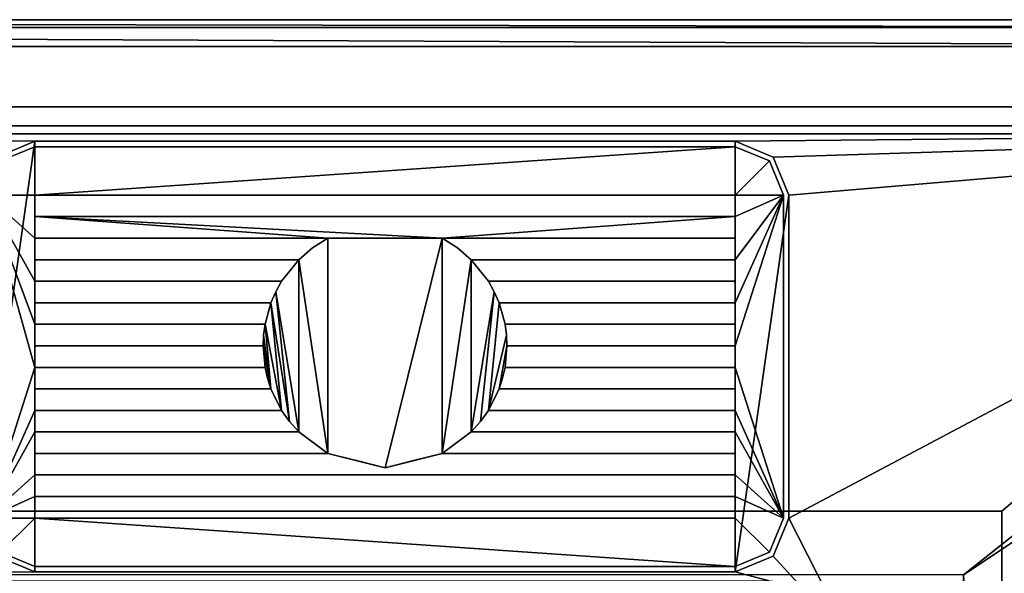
# Model space of a CAD drawing. Header units: millimetres. Extents: x -424 to 424, y -238 to 213.
# Tile 6 of 7: x 100 to 283, y 110 to 213. Entities that reach past the tile are written whole.
import ezdxf

# ---------------------------------------------------------------- set-up
doc = ezdxf.new("R2010")
doc.units = ezdxf.units.MM
doc.layers.add('P-SANR-FIXT', color=6, linetype='Continuous', lineweight=30)

msp = doc.modelspace()

# ---------------------------------------------------------------- meshes
at = {"layer": 'P-SANR-FIXT'}
mesh = msp.add_polyface(dxfattribs=at)
corners = [(-405.06, -237.5, 550), (-412.09, -234.59, 550), (-415, -227.56, 550), (-415, 202.5, 550), (-412.05, 209.57, 550), (-404.94, 212.5, 550), (404.94, 212.5, 550), (412.05, 209.57, 550), (415, 202.5, 550), (415, -227.56, 550), (412.09, -234.59, 550), (405.06, -237.5, 550), (275, -209.51, 550), (291.11, -209.51, 550), (291.11, -167.74, 550), (275, -167.74, 550), (275, 109.36, 550), (-275, 109.36, 550), (-275, -220.64, 550), (275, -220.64, 550)]
mesh.append_faces([[corners[k] for k in face] for face in [(16, 14, 15), (11, 9, 10)]], dxfattribs={"vtx0": -1})
mesh.append_faces([[corners[k] for k in face] for face in [(13, 11, 19, 12)]], dxfattribs={"vtx0": -1, "vtx1": -1})
mesh.append_faces([[corners[k] for k in face] for face in [(19, 11, 0)]], dxfattribs={"vtx0": -1, "vtx2": -1})
mesh.append_faces([[corners[k] for k in face] for face in [(16, 8, 9, 14), (11, 13, 14, 9)]], dxfattribs={"vtx0": -1, "vtx2": -1, "vtx3": -1})
mesh.append_faces([[corners[k] for k in face] for face in [(1, 2, 0)]], dxfattribs={"vtx1": -1})
mesh.append_faces([[corners[k] for k in face] for face in [(18, 19, 0, 2)]], dxfattribs={"vtx1": -1, "vtx2": -1, "vtx3": -1})
mesh.append_faces([[corners[k] for k in face] for face in [(16, 17, 5, 6), (2, 3, 17, 18)]], dxfattribs={"vtx1": -1, "vtx3": -1})
mesh.append_faces([[corners[k] for k in face] for face in [(3, 4, 5, 17), (6, 7, 8, 16)]], dxfattribs={"vtx2": -1, "vtx3": -1})
mesh = msp.add_polyface(dxfattribs=at)
corners = [(-398.61, 212.5, 610), (398.61, 212.5, 610), (404.94, 212.5, 550), (-404.94, 212.5, 550)]
mesh.append_faces([[corners[k] for k in face] for face in [(1, 2, 3, 0)]])
mesh = msp.add_polyface(dxfattribs=at)
corners = [(398.61, 207.5, 615), (398.61, 211.04, 613.54), (398.61, 212.5, 610), (-398.61, 212.5, 610), (-398.61, 211.04, 613.54), (-398.61, 207.5, 615)]
mesh.append_faces([[corners[k] for k in face] for face in [(4, 0, 1), (1, 3, 4)]], dxfattribs={"vtx0": -1, "vtx2": -1})
mesh.append_faces([[corners[k] for k in face] for face in [(5, 0, 4)]], dxfattribs={"vtx1": -1})
mesh.append_faces([[corners[k] for k in face] for face in [(1, 2, 3)]], dxfattribs={"vtx2": -1})
mesh = msp.add_polyface(dxfattribs=at)
corners = [(-390, 212.5), (390, 212.5), (390, -212.5), (-390, -212.5)]
mesh.append_faces([[corners[k] for k in face] for face in [(2, 3, 0, 1)]])
mesh = msp.add_polyface(dxfattribs=at)
corners = [(282.14, 121.16, 550), (282.14, -212.5, 550), (390, -212.5, 550), (390, 212.5, 550), (-390, 212.5, 550), (-390, -212.5, 550), (-286.36, -212.5, 550), (-286.36, 121.16, 550)]
mesh.append_faces([[corners[k] for k in face] for face in [(7, 4, 5, 6)]], dxfattribs={"vtx0": -1})
mesh.append_faces([[corners[k] for k in face] for face in [(0, 3, 4, 7)]], dxfattribs={"vtx0": -1, "vtx2": -1})
mesh.append_faces([[corners[k] for k in face] for face in [(2, 3, 0, 1)]], dxfattribs={"vtx1": -1})
mesh = msp.add_polyface(dxfattribs=at)
corners = [(390, 212.5, 550), (390, 212.5), (-390, 212.5), (-390, 212.5, 550)]
mesh.append_faces([[corners[k] for k in face] for face in [(1, 2, 3, 0)]])
mesh = msp.add_polyface(dxfattribs=at)
corners = [(398.66, -226.14, 615), (402.18, -224.68, 615), (403.64, -221.16, 615), (403.64, 202.5, 615), (402.16, 206.04, 615), (398.61, 207.5, 615), (-398.61, 207.5, 615), (-402.16, 206.04, 615), (-403.64, 202.5, 615), (-403.64, -221.16, 615), (-402.18, -224.68, 615), (-398.66, -226.14, 615), (-381.9, -214.51, 615), (-388.97, -211.58, 615), (-391.9, -204.51, 615), (-391.9, 186.32, 615), (-388.97, 193.39, 615), (-381.9, 196.32, 615), (377.05, 196.32, 615), (384.12, 193.39, 615), (387.05, 186.32, 615), (387.05, -204.51, 615), (384.12, -211.58, 615), (377.05, -214.51, 615)]
mesh.append_faces([[corners[k] for k in face] for face in [(18, 5, 6, 17), (3, 20, 21, 2)]], dxfattribs={"vtx0": -1, "vtx2": -1})
mesh.append_faces([[corners[k] for k in face] for face in [(19, 20, 3), (18, 19, 5), (22, 23, 0), (21, 22, 2), (16, 17, 6), (15, 16, 8), (13, 14, 9), (12, 13, 11)]], dxfattribs={"vtx1": -1, "vtx2": -1})
mesh.append_faces([[corners[k] for k in face] for face in [(11, 0, 23, 12), (14, 15, 8, 9)]], dxfattribs={"vtx1": -1, "vtx3": -1})
mesh.append_faces([[corners[k] for k in face] for face in [(3, 4, 5, 19), (0, 1, 2, 22), (6, 7, 8, 16), (9, 10, 11, 13)]], dxfattribs={"vtx2": -1, "vtx3": -1})
mesh = msp.add_polyface(dxfattribs=at)
corners = [(-381.9, 196.32, 615), (-381.9, 192.78, 613.54), (-381.9, 191.32, 610), (377.05, 191.32, 610), (377.05, 192.78, 613.54), (377.05, 196.32, 615)]
mesh.append_faces([[corners[k] for k in face] for face in [(3, 4, 1, 2)]], dxfattribs={"vtx1": -1})
mesh.append_faces([[corners[k] for k in face] for face in [(5, 0, 1, 4)]], dxfattribs={"vtx2": -1})
mesh = msp.add_polyface(dxfattribs=at)
corners = [(-386.9, 106.24, 610), (-249.52, 106.24, 610), (-244.3, 107.73, 610), (-238.89, 108.24, 610), (238.89, 108.24, 610), (244.3, 107.73, 610), (249.52, 106.24, 610), (382.05, 106.24, 610), (382.05, 186.32, 610), (380.58, 189.86, 610), (377.05, 191.32, 610), (-381.9, 191.32, 610), (-385.44, 189.86, 610), (-386.9, 186.32, 610), (242.59, 179.9, 610), (242.59, 119.9, 610), (239.66, 112.82, 610), (232.59, 109.9, 610), (102.59, 109.9, 610), (95.52, 112.82, 610), (92.59, 119.9, 610), (92.59, 179.9, 610), (95.52, 186.97, 610), (102.59, 189.9, 610), (232.59, 189.9, 610), (239.66, 186.97, 610)]
mesh.append_faces([[corners[k] for k in face] for face in [(10, 7, 8, 9)]], dxfattribs={"vtx0": -1})
mesh.append_faces([[corners[k] for k in face] for face in [(21, 3, 20), (23, 11, 22)]], dxfattribs={"vtx0": -1, "vtx1": -1})
mesh.append_faces([[corners[k] for k in face] for face in [(18, 3, 4, 17), (3, 19, 20), (10, 14, 15)]], dxfattribs={"vtx0": -1, "vtx2": -1})
mesh.append_faces([[corners[k] for k in face] for face in [(11, 2, 3, 22)]], dxfattribs={"vtx0": -1, "vtx2": -1, "vtx3": -1})
mesh.append_faces([[corners[k] for k in face] for face in [(13, 0, 11, 12)]], dxfattribs={"vtx1": -1})
mesh.append_faces([[corners[k] for k in face] for face in [(1, 2, 11, 0), (18, 19, 3), (21, 22, 3), (25, 14, 10), (24, 25, 10)]], dxfattribs={"vtx1": -1, "vtx2": -1})
mesh.append_faces([[corners[k] for k in face] for face in [(6, 7, 10, 15)]], dxfattribs={"vtx1": -1, "vtx2": -1, "vtx3": -1})
mesh.append_faces([[corners[k] for k in face] for face in [(5, 6, 15, 16), (16, 17, 4, 5), (23, 24, 10, 11)]], dxfattribs={"vtx1": -1, "vtx3": -1})
mesh = msp.add_polyface(dxfattribs=at)
corners = [(92.59, 119.9, 560), (95.52, 112.82, 560), (102.59, 109.9, 560), (232.59, 109.9, 560), (239.66, 112.82, 560), (242.59, 119.9, 560), (242.59, 179.9, 560), (239.66, 186.97, 560), (232.59, 189.9, 560), (102.59, 189.9, 560), (95.52, 186.97, 560), (92.59, 179.9, 560)]
mesh.append_faces([[corners[k] for k in face] for face in [(9, 2, 3, 8)]], dxfattribs={"vtx0": -1, "vtx2": -1})
mesh.append_faces([[corners[k] for k in face] for face in [(0, 1, 2, 9), (6, 7, 8, 3)]], dxfattribs={"vtx2": -1, "vtx3": -1})
mesh.append_faces([[corners[k] for k in face] for face in [(3, 4, 5, 6), (9, 10, 11, 0)]], dxfattribs={"vtx3": -1})
mesh = msp.add_polyface(dxfattribs=at)
corners = [(92.59, 179.9, 560), (95.52, 186.97, 560), (102.59, 189.9, 560), (102.59, 189.9, 610), (95.52, 186.97, 610), (92.59, 179.9, 610)]
mesh.append_faces([[corners[k] for k in face] for face in [(4, 1, 2, 3)]], dxfattribs={"vtx0": -1})
mesh.append_faces([[corners[k] for k in face] for face in [(4, 5, 0, 1)]], dxfattribs={"vtx3": -1})
mesh = msp.add_polyface(dxfattribs=at)
corners = [(93.59, 179.9, 610), (96.23, 186.26, 610), (102.59, 188.9, 610), (102.59, 188.9, 608), (96.23, 186.26, 608), (93.59, 179.9, 608)]
mesh.append_faces([[corners[k] for k in face] for face in [(5, 0, 1, 4), (2, 3, 4, 1)]], dxfattribs={"vtx2": -1})
mesh = msp.add_polyface(dxfattribs=at)
corners = [(93.59, 119.9, 610), (96.23, 113.53, 610), (102.59, 110.9, 610), (232.59, 110.9, 610), (238.96, 113.53, 610), (241.59, 119.9, 610), (241.59, 179.9, 610), (238.96, 186.26, 610), (232.59, 188.9, 610), (102.59, 188.9, 610), (96.23, 186.26, 610), (93.59, 179.9, 610), (148.4, 163.9, 610), (147.31, 161.94, 610), (146.42, 159.9, 610), (102.59, 159.9, 610), (102.59, 163.9, 610), (189.87, 155.9, 610), (232.59, 155.9, 610), (232.59, 151.9, 610), (190.22, 151.9, 610), (190.14, 153.9, 610), (145.31, 147.9, 610), (145.77, 145.87, 610), (146.42, 143.9, 610), (102.59, 143.9, 610), (102.59, 147.9, 610), (186.78, 139.9, 610), (232.59, 139.9, 610), (232.59, 135.9, 610), (183.6, 135.9, 610), (185.3, 137.81, 610), (102.59, 123.9, 610), (232.59, 123.9, 610), (232.59, 119.9, 610), (102.59, 119.9, 610), (151.58, 167.9, 610), (102.59, 167.9, 610), (102.59, 171.9, 610), (157, 171.9, 610), (154.14, 170.1, 610), (102.59, 175.9, 610), (102.59, 179.9, 610), (232.59, 179.9, 610), (232.59, 175.9, 610), (178.19, 131.9, 610), (232.59, 131.9, 610), (232.59, 127.9, 610), (102.59, 127.9, 610), (102.59, 131.9, 610), (157, 131.9, 610), (167.59, 129.26, 610), (148.4, 139.9, 610), (149.88, 137.81, 610), (151.58, 135.9, 610), (102.59, 135.9, 610), (102.59, 139.9, 610), (189.87, 147.9, 610), (232.59, 147.9, 610), (232.59, 143.9, 610), (188.76, 143.9, 610), (189.41, 145.87, 610), (145.31, 155.9, 610), (145.05, 153.9, 610), (144.96, 151.9, 610), (102.59, 151.9, 610), (102.59, 155.9, 610), (186.78, 163.9, 610), (232.59, 163.9, 610), (232.59, 159.9, 610), (188.76, 159.9, 610), (187.87, 161.94, 610), (183.6, 167.9, 610), (181.04, 170.1, 610), (178.19, 171.9, 610), (232.59, 171.9, 610), (232.59, 167.9, 610)]
mesh.append_faces([[corners[k] for k in face] for face in [(4, 34, 3), (29, 5, 28), (64, 24, 63)]], dxfattribs={"vtx0": -1, "vtx1": -1})
mesh.append_faces([[corners[k] for k in face] for face in [(51, 74, 39, 50), (6, 19, 58, 5), (49, 55, 0, 48), (50, 36, 54), (72, 45, 30), (33, 5, 47)]], dxfattribs={"vtx0": -1, "vtx1": -1, "vtx2": -1})
mesh.append_faces([[corners[k] for k in face] for face in [(14, 62, 52, 53), (6, 76, 68, 69), (6, 69, 18, 19), (0, 56, 25, 26), (5, 29, 46, 47)]], dxfattribs={"vtx0": -1, "vtx1": -1, "vtx3": -1})
mesh.append_faces([[corners[k] for k in face] for face in [(12, 36, 37, 16), (62, 14, 15, 66), (43, 7, 8, 42), (3, 34, 35, 2), (48, 32, 33, 47), (0, 55, 56), (26, 11, 0), (28, 59, 60, 27), (20, 57, 58, 19), (71, 30, 31), (46, 29, 30, 45), (5, 33, 34, 4)]], dxfattribs={"vtx0": -1, "vtx2": -1})
mesh.append_faces([[corners[k] for k in face] for face in [(74, 44, 41, 39), (27, 21, 17, 70), (30, 71, 67, 72), (0, 35, 32, 48), (60, 20, 21, 27), (5, 58, 59, 28)]], dxfattribs={"vtx0": -1, "vtx2": -1, "vtx3": -1})
mesh.append_faces([[corners[k] for k in face] for face in [(42, 9, 10, 11), (50, 39, 40, 36), (45, 72, 73, 74), (20, 60, 61, 57)]], dxfattribs={"vtx0": -1, "vtx3": -1})
mesh.append_faces([[corners[k] for k in face] for face in [(38, 39, 41), (74, 75, 44), (8, 9, 42), (23, 24, 64, 22), (1, 2, 35, 0), (51, 45, 74)]], dxfattribs={"vtx1": -1, "vtx2": -1})
mesh.append_faces([[corners[k] for k in face] for face in [(41, 42, 11, 38), (37, 38, 11, 16), (15, 16, 11, 66), (62, 63, 24, 52), (65, 66, 11, 26), (12, 13, 54, 36), (75, 76, 6, 44)]], dxfattribs={"vtx1": -1, "vtx2": -1, "vtx3": -1})
mesh.append_faces([[corners[k] for k in face] for face in [(13, 14, 53, 54), (76, 72, 67, 68), (43, 44, 6, 7), (70, 71, 31, 27), (69, 70, 17, 18), (26, 22, 64, 65), (24, 25, 56, 52), (54, 55, 49, 50)]], dxfattribs={"vtx1": -1, "vtx3": -1})
mesh = msp.add_polyface(dxfattribs=at)
corners = [(102.59, 110.9, 608), (96.23, 113.53, 608), (93.59, 119.9, 608), (93.59, 179.9, 608), (96.23, 186.26, 608), (102.59, 188.9, 608), (232.59, 188.9, 608), (238.96, 186.26, 608), (241.59, 179.9, 608), (241.59, 119.9, 608), (238.96, 113.53, 608), (232.59, 110.9, 608), (146.42, 159.9, 608), (147.31, 161.94, 608), (148.4, 163.9, 608), (102.59, 163.9, 608), (102.59, 159.9, 608), (232.59, 155.9, 608), (189.87, 155.9, 608), (190.14, 153.9, 608), (190.22, 151.9, 608), (232.59, 151.9, 608), (146.42, 143.9, 608), (145.77, 145.87, 608), (145.31, 147.9, 608), (102.59, 147.9, 608), (102.59, 143.9, 608), (232.59, 139.9, 608), (186.78, 139.9, 608), (185.3, 137.81, 608), (183.6, 135.9, 608), (232.59, 135.9, 608), (232.59, 123.9, 608), (102.59, 123.9, 608), (102.59, 119.9, 608), (232.59, 119.9, 608), (102.59, 167.9, 608), (151.58, 167.9, 608), (154.14, 170.1, 608), (157, 171.9, 608), (102.59, 171.9, 608), (102.59, 179.9, 608), (102.59, 175.9, 608), (232.59, 175.9, 608), (232.59, 179.9, 608), (232.59, 131.9, 608), (178.19, 131.9, 608), (167.59, 129.26, 608), (157, 131.9, 608), (102.59, 131.9, 608), (102.59, 127.9, 608), (232.59, 127.9, 608), (151.58, 135.9, 608), (149.88, 137.81, 608), (148.4, 139.9, 608), (102.59, 139.9, 608), (102.59, 135.9, 608), (232.59, 147.9, 608), (189.87, 147.9, 608), (189.41, 145.87, 608), (188.76, 143.9, 608), (232.59, 143.9, 608), (144.96, 151.9, 608), (145.05, 153.9, 608), (145.31, 155.9, 608), (102.59, 155.9, 608), (102.59, 151.9, 608), (232.59, 163.9, 608), (186.78, 163.9, 608), (187.87, 161.94, 608), (188.76, 159.9, 608), (232.59, 159.9, 608), (178.19, 171.9, 608), (181.04, 170.1, 608), (183.6, 167.9, 608), (232.59, 167.9, 608), (232.59, 171.9, 608)]
mesh.append_faces([[corners[k] for k in face] for face in [(27, 9, 31)]], dxfattribs={"vtx0": -1, "vtx1": -1})
mesh.append_faces([[corners[k] for k in face] for face in [(67, 75, 8, 71), (17, 71, 8, 21), (26, 55, 2, 25), (2, 50, 33), (52, 37, 48), (45, 31, 9, 51), (30, 46, 74), (51, 9, 32)]], dxfattribs={"vtx0": -1, "vtx1": -1, "vtx2": -1})
mesh.append_faces([[corners[k] for k in face] for face in [(64, 12, 54, 22)]], dxfattribs={"vtx0": -1, "vtx1": -1, "vtx2": -1, "vtx3": -1})
mesh.append_faces([[corners[k] for k in face] for face in [(42, 72, 39, 40), (39, 72, 47, 48), (57, 21, 8, 9), (2, 56, 49, 50)]], dxfattribs={"vtx0": -1, "vtx1": -1, "vtx3": -1})
mesh.append_faces([[corners[k] for k in face] for face in [(75, 67, 68, 74), (43, 76, 72, 42), (6, 44, 41, 5), (29, 69, 70, 28), (18, 70, 71, 17), (62, 24, 25, 66), (55, 26, 22, 54), (52, 48, 49, 56), (13, 52, 53), (2, 33, 34, 1), (35, 10, 11, 34), (72, 46, 47)]], dxfattribs={"vtx0": -1, "vtx2": -1})
mesh.append_faces([[corners[k] for k in face] for face in [(3, 41, 42, 40), (3, 40, 36, 15), (3, 15, 16, 65), (3, 65, 66, 25), (52, 13, 14, 37), (8, 75, 76, 43)]], dxfattribs={"vtx0": -1, "vtx2": -1, "vtx3": -1})
mesh.append_faces([[corners[k] for k in face] for face in [(44, 6, 7, 8), (62, 22, 23, 24)]], dxfattribs={"vtx0": -1, "vtx3": -1})
mesh.append_faces([[corners[k] for k in face] for face in [(4, 5, 41, 3), (38, 39, 48, 37), (63, 64, 22, 62), (73, 74, 46, 72), (43, 44, 8), (0, 1, 34, 11), (55, 56, 2), (2, 3, 25), (59, 60, 20, 58), (29, 30, 69)]], dxfattribs={"vtx1": -1, "vtx2": -1})
mesh.append_faces([[corners[k] for k in face] for face in [(18, 19, 28, 70), (68, 69, 30, 74), (19, 20, 60, 28), (61, 57, 9, 27)]], dxfattribs={"vtx1": -1, "vtx2": -1, "vtx3": -1})
mesh.append_faces([[corners[k] for k in face] for face in [(36, 37, 14, 15), (16, 12, 64, 65), (12, 13, 53, 54), (50, 51, 32, 33), (60, 61, 27, 28), (57, 58, 20, 21), (30, 31, 45, 46), (35, 32, 9, 10)]], dxfattribs={"vtx1": -1, "vtx3": -1})
mesh = msp.add_polyface(dxfattribs=at)
corners = [(232.59, 189.9, 560), (232.59, 189.9, 610), (102.59, 189.9, 610), (102.59, 189.9, 560)]
mesh.append_faces([[corners[k] for k in face] for face in [(1, 2, 3, 0)]])
mesh = msp.add_polyface(dxfattribs=at)
corners = [(102.59, 188.9, 610), (232.59, 188.9, 610), (232.59, 188.9, 608), (102.59, 188.9, 608)]
mesh.append_faces([[corners[k] for k in face] for face in [(2, 3, 0, 1)]])
mesh = msp.add_polyface(dxfattribs=at)
corners = [(232.59, 189.9, 560), (239.66, 186.97, 560), (242.59, 179.9, 560), (242.59, 179.9, 610), (239.66, 186.97, 610), (232.59, 189.9, 610)]
mesh.append_faces([[corners[k] for k in face] for face in [(4, 1, 2, 3)]], dxfattribs={"vtx0": -1})
mesh.append_faces([[corners[k] for k in face] for face in [(4, 5, 0, 1)]], dxfattribs={"vtx3": -1})
mesh = msp.add_polyface(dxfattribs=at)
corners = [(232.59, 188.9, 610), (238.96, 186.26, 610), (241.59, 179.9, 610), (241.59, 179.9, 608), (238.96, 186.26, 608), (232.59, 188.9, 608)]
mesh.append_faces([[corners[k] for k in face] for face in [(5, 0, 1, 4), (2, 3, 4, 1)]], dxfattribs={"vtx2": -1})
mesh = msp.add_polyface(dxfattribs=at)
corners = [(232.59, 179.9, 610), (102.59, 179.9, 610), (102.59, 179.9, 608), (232.59, 179.9, 608)]
mesh.append_faces([[corners[k] for k in face] for face in [(2, 3, 0, 1)]])
mesh = msp.add_polyface(dxfattribs=at)
corners = [(102.59, 179.9, 610), (102.59, 175.9, 610), (102.59, 175.9, 608), (102.59, 179.9, 608)]
mesh.append_faces([[corners[k] for k in face] for face in [(2, 3, 0, 1)]])
mesh = msp.add_polyface(dxfattribs=at)
corners = [(232.59, 175.9, 610), (232.59, 179.9, 610), (232.59, 179.9, 608), (232.59, 175.9, 608)]
mesh.append_faces([[corners[k] for k in face] for face in [(2, 3, 0, 1)]])
mesh = msp.add_polyface(dxfattribs=at)
corners = [(241.59, 179.9, 610), (241.59, 119.9, 610), (241.59, 119.9, 608), (241.59, 179.9, 608)]
mesh.append_faces([[corners[k] for k in face] for face in [(3, 0, 1, 2)]])
mesh = msp.add_polyface(dxfattribs=at)
corners = [(242.59, 119.9, 560), (242.59, 119.9, 610), (242.59, 179.9, 610), (242.59, 179.9, 560)]
mesh.append_faces([[corners[k] for k in face] for face in [(2, 3, 0, 1)]])
mesh = msp.add_polyface(dxfattribs=at)
corners = [(102.59, 175.9, 610), (232.59, 175.9, 610), (232.59, 175.9, 608), (102.59, 175.9, 608)]
mesh.append_faces([[corners[k] for k in face] for face in [(2, 3, 0, 1)]])
mesh = msp.add_polyface(dxfattribs=at)
corners = [(102.59, 171.9, 610), (102.59, 167.9, 610), (102.59, 167.9, 608), (102.59, 171.9, 608)]
mesh.append_faces([[corners[k] for k in face] for face in [(3, 0, 1, 2)]])
mesh = msp.add_polyface(dxfattribs=at)
corners = [(157, 171.9, 610), (102.59, 171.9, 610), (102.59, 171.9, 608), (157, 171.9, 608)]
mesh.append_faces([[corners[k] for k in face] for face in [(3, 0, 1, 2)]])
mesh = msp.add_polyface(dxfattribs=at)
corners = [(151.58, 167.9, 610), (154.14, 170.1, 610), (157, 171.9, 610), (157, 171.9, 608), (154.14, 170.1, 608), (151.58, 167.9, 608)]
mesh.append_faces([[corners[k] for k in face] for face in [(5, 0, 1, 4), (2, 3, 4, 1)]], dxfattribs={"vtx2": -1})
mesh = msp.add_polyface(dxfattribs=at)
corners = [(232.59, 171.9, 610), (178.19, 171.9, 610), (178.19, 171.9, 608), (232.59, 171.9, 608)]
mesh.append_faces([[corners[k] for k in face] for face in [(3, 0, 1, 2)]])
mesh = msp.add_polyface(dxfattribs=at)
corners = [(178.19, 171.9, 610), (181.04, 170.1, 610), (183.6, 167.9, 610), (183.6, 167.9, 608), (181.04, 170.1, 608), (178.19, 171.9, 608)]
mesh.append_faces([[corners[k] for k in face] for face in [(5, 0, 1, 4), (2, 3, 4, 1)]], dxfattribs={"vtx2": -1})
mesh = msp.add_polyface(dxfattribs=at)
corners = [(232.59, 167.9, 610), (232.59, 171.9, 610), (232.59, 171.9, 608), (232.59, 167.9, 608)]
mesh.append_faces([[corners[k] for k in face] for face in [(3, 0, 1, 2)]])
mesh = msp.add_polyface(dxfattribs=at)
corners = [(102.59, 167.9, 610), (151.58, 167.9, 610), (151.58, 167.9, 608), (102.59, 167.9, 608)]
mesh.append_faces([[corners[k] for k in face] for face in [(2, 3, 0, 1)]])
mesh = msp.add_polyface(dxfattribs=at)
corners = [(183.6, 167.9, 610), (232.59, 167.9, 610), (232.59, 167.9, 608), (183.6, 167.9, 608)]
mesh.append_faces([[corners[k] for k in face] for face in [(3, 0, 1, 2)]])
mesh = msp.add_polyface(dxfattribs=at)
corners = [(102.59, 163.9, 610), (102.59, 159.9, 610), (102.59, 159.9, 608), (102.59, 163.9, 608)]
mesh.append_faces([[corners[k] for k in face] for face in [(2, 3, 0, 1)]])
mesh = msp.add_polyface(dxfattribs=at)
corners = [(148.4, 163.9, 610), (102.59, 163.9, 610), (102.59, 163.9, 608), (148.4, 163.9, 608)]
mesh.append_faces([[corners[k] for k in face] for face in [(3, 0, 1, 2)]])
mesh = msp.add_polyface(dxfattribs=at)
corners = [(146.42, 159.9, 610), (147.31, 161.94, 610), (148.4, 163.9, 610), (148.4, 163.9, 608), (147.31, 161.94, 608), (146.42, 159.9, 608)]
mesh.append_faces([[corners[k] for k in face] for face in [(5, 0, 1, 4), (2, 3, 4, 1)]], dxfattribs={"vtx2": -1})
mesh = msp.add_polyface(dxfattribs=at)
corners = [(186.78, 163.9, 610), (187.87, 161.94, 610), (188.76, 159.9, 610), (188.76, 159.9, 608), (187.87, 161.94, 608), (186.78, 163.9, 608)]
mesh.append_faces([[corners[k] for k in face] for face in [(5, 0, 1, 4), (2, 3, 4, 1)]], dxfattribs={"vtx2": -1})
mesh = msp.add_polyface(dxfattribs=at)
corners = [(232.59, 163.9, 610), (186.78, 163.9, 610), (186.78, 163.9, 608), (232.59, 163.9, 608)]
mesh.append_faces([[corners[k] for k in face] for face in [(3, 0, 1, 2)]])
mesh = msp.add_polyface(dxfattribs=at)
corners = [(232.59, 159.9, 610), (232.59, 163.9, 610), (232.59, 163.9, 608), (232.59, 159.9, 608)]
mesh.append_faces([[corners[k] for k in face] for face in [(2, 3, 0, 1)]])
mesh = msp.add_polyface(dxfattribs=at)
corners = [(102.59, 159.9, 610), (146.42, 159.9, 610), (146.42, 159.9, 608), (102.59, 159.9, 608)]
mesh.append_faces([[corners[k] for k in face] for face in [(2, 3, 0, 1)]])
mesh = msp.add_polyface(dxfattribs=at)
corners = [(188.76, 159.9, 610), (232.59, 159.9, 610), (232.59, 159.9, 608), (188.76, 159.9, 608)]
mesh.append_faces([[corners[k] for k in face] for face in [(3, 0, 1, 2)]])
mesh = msp.add_polyface(dxfattribs=at)
corners = [(102.59, 155.9, 610), (102.59, 151.9, 610), (102.59, 151.9, 608), (102.59, 155.9, 608)]
mesh.append_faces([[corners[k] for k in face] for face in [(2, 3, 0, 1)]])
mesh = msp.add_polyface(dxfattribs=at)
corners = [(145.31, 155.9, 610), (102.59, 155.9, 610), (102.59, 155.9, 608), (145.31, 155.9, 608)]
mesh.append_faces([[corners[k] for k in face] for face in [(2, 3, 0, 1)]])
mesh = msp.add_polyface(dxfattribs=at)
corners = [(144.96, 151.9, 610), (145.05, 153.9, 610), (145.31, 155.9, 610), (145.31, 155.9, 608), (145.05, 153.9, 608), (144.96, 151.9, 608)]
mesh.append_faces([[corners[k] for k in face] for face in [(5, 0, 1, 4), (2, 3, 4, 1)]], dxfattribs={"vtx2": -1})
mesh = msp.add_polyface(dxfattribs=at)
corners = [(189.87, 155.9, 610), (190.14, 153.9, 610), (190.22, 151.9, 610), (190.22, 151.9, 608), (190.14, 153.9, 608), (189.87, 155.9, 608)]
mesh.append_faces([[corners[k] for k in face] for face in [(5, 0, 1, 4), (2, 3, 4, 1)]], dxfattribs={"vtx2": -1})
mesh = msp.add_polyface(dxfattribs=at)
corners = [(232.59, 155.9, 610), (189.87, 155.9, 610), (189.87, 155.9, 608), (232.59, 155.9, 608)]
mesh.append_faces([[corners[k] for k in face] for face in [(2, 3, 0, 1)]])
mesh = msp.add_polyface(dxfattribs=at)
corners = [(232.59, 151.9, 610), (232.59, 155.9, 610), (232.59, 155.9, 608), (232.59, 151.9, 608)]
mesh.append_faces([[corners[k] for k in face] for face in [(2, 3, 0, 1)]])
mesh = msp.add_polyface(dxfattribs=at)
corners = [(102.59, 151.9, 610), (144.96, 151.9, 610), (144.96, 151.9, 608), (102.59, 151.9, 608)]
mesh.append_faces([[corners[k] for k in face] for face in [(2, 3, 0, 1)]])
mesh = msp.add_polyface(dxfattribs=at)
corners = [(190.22, 151.9, 610), (232.59, 151.9, 610), (232.59, 151.9, 608), (190.22, 151.9, 608)]
mesh.append_faces([[corners[k] for k in face] for face in [(3, 0, 1, 2)]])
mesh = msp.add_polyface(dxfattribs=at)
corners = [(102.59, 147.9, 610), (102.59, 143.9, 610), (102.59, 143.9, 608), (102.59, 147.9, 608)]
mesh.append_faces([[corners[k] for k in face] for face in [(2, 3, 0, 1)]])
mesh = msp.add_polyface(dxfattribs=at)
corners = [(145.31, 147.9, 610), (102.59, 147.9, 610), (102.59, 147.9, 608), (145.31, 147.9, 608)]
mesh.append_faces([[corners[k] for k in face] for face in [(2, 3, 0, 1)]])
mesh = msp.add_polyface(dxfattribs=at)
corners = [(146.42, 143.9, 610), (145.77, 145.87, 610), (145.31, 147.9, 610), (145.31, 147.9, 608), (145.77, 145.87, 608), (146.42, 143.9, 608)]
mesh.append_faces([[corners[k] for k in face] for face in [(4, 5, 0, 1), (1, 2, 3, 4)]], dxfattribs={"vtx3": -1})
mesh = msp.add_polyface(dxfattribs=at)
corners = [(189.87, 147.9, 610), (189.41, 145.87, 610), (188.76, 143.9, 610), (188.76, 143.9, 608), (189.41, 145.87, 608), (189.87, 147.9, 608)]
mesh.append_faces([[corners[k] for k in face] for face in [(4, 5, 0, 1), (1, 2, 3, 4)]], dxfattribs={"vtx3": -1})
mesh = msp.add_polyface(dxfattribs=at)
corners = [(232.59, 147.9, 610), (189.87, 147.9, 610), (189.87, 147.9, 608), (232.59, 147.9, 608)]
mesh.append_faces([[corners[k] for k in face] for face in [(2, 3, 0, 1)]])
mesh = msp.add_polyface(dxfattribs=at)
corners = [(232.59, 143.9, 610), (232.59, 147.9, 610), (232.59, 147.9, 608), (232.59, 143.9, 608)]
mesh.append_faces([[corners[k] for k in face] for face in [(2, 3, 0, 1)]])
mesh = msp.add_polyface(dxfattribs=at)
corners = [(102.59, 143.9, 610), (146.42, 143.9, 610), (146.42, 143.9, 608), (102.59, 143.9, 608)]
mesh.append_faces([[corners[k] for k in face] for face in [(2, 3, 0, 1)]])
mesh = msp.add_polyface(dxfattribs=at)
corners = [(188.76, 143.9, 610), (232.59, 143.9, 610), (232.59, 143.9, 608), (188.76, 143.9, 608)]
mesh.append_faces([[corners[k] for k in face] for face in [(3, 0, 1, 2)]])
mesh = msp.add_polyface(dxfattribs=at)
corners = [(102.59, 139.9, 610), (102.59, 135.9, 610), (102.59, 135.9, 608), (102.59, 139.9, 608)]
mesh.append_faces([[corners[k] for k in face] for face in [(2, 3, 0, 1)]])
mesh = msp.add_polyface(dxfattribs=at)
corners = [(148.4, 139.9, 610), (102.59, 139.9, 610), (102.59, 139.9, 608), (148.4, 139.9, 608)]
mesh.append_faces([[corners[k] for k in face] for face in [(3, 0, 1, 2)]])
mesh = msp.add_polyface(dxfattribs=at)
corners = [(151.58, 135.9, 610), (149.88, 137.81, 610), (148.4, 139.9, 610), (148.4, 139.9, 608), (149.88, 137.81, 608), (151.58, 135.9, 608)]
mesh.append_faces([[corners[k] for k in face] for face in [(4, 5, 0, 1), (1, 2, 3, 4)]], dxfattribs={"vtx3": -1})
mesh = msp.add_polyface(dxfattribs=at)
corners = [(186.78, 139.9, 610), (185.3, 137.81, 610), (183.6, 135.9, 610), (183.6, 135.9, 608), (185.3, 137.81, 608), (186.78, 139.9, 608)]
mesh.append_faces([[corners[k] for k in face] for face in [(4, 5, 0, 1), (1, 2, 3, 4)]], dxfattribs={"vtx3": -1})
mesh = msp.add_polyface(dxfattribs=at)
corners = [(232.59, 139.9, 610), (186.78, 139.9, 610), (186.78, 139.9, 608), (232.59, 139.9, 608)]
mesh.append_faces([[corners[k] for k in face] for face in [(3, 0, 1, 2)]])
mesh = msp.add_polyface(dxfattribs=at)
corners = [(232.59, 135.9, 610), (232.59, 139.9, 610), (232.59, 139.9, 608), (232.59, 135.9, 608)]
mesh.append_faces([[corners[k] for k in face] for face in [(2, 3, 0, 1)]])
mesh = msp.add_polyface(dxfattribs=at)
corners = [(102.59, 135.9, 610), (151.58, 135.9, 610), (151.58, 135.9, 608), (102.59, 135.9, 608)]
mesh.append_faces([[corners[k] for k in face] for face in [(2, 3, 0, 1)]])
mesh = msp.add_polyface(dxfattribs=at)
corners = [(183.6, 135.9, 610), (232.59, 135.9, 610), (232.59, 135.9, 608), (183.6, 135.9, 608)]
mesh.append_faces([[corners[k] for k in face] for face in [(3, 0, 1, 2)]])
mesh = msp.add_polyface(dxfattribs=at)
corners = [(102.59, 131.9, 610), (102.59, 127.9, 610), (102.59, 127.9, 608), (102.59, 131.9, 608)]
mesh.append_faces([[corners[k] for k in face] for face in [(2, 3, 0, 1)]])
mesh = msp.add_polyface(dxfattribs=at)
corners = [(157, 131.9, 610), (102.59, 131.9, 610), (102.59, 131.9, 608), (157, 131.9, 608)]
mesh.append_faces([[corners[k] for k in face] for face in [(2, 3, 0, 1)]])
mesh = msp.add_polyface(dxfattribs=at)
corners = [(178.19, 131.9, 610), (167.59, 129.26, 610), (157, 131.9, 610), (157, 131.9, 608), (167.59, 129.26, 608), (178.19, 131.9, 608), (172.89, 130.58, 610), (172.89, 130.58, 608), (161.98, 130.66, 610), (162.29, 130.58, 608)]
mesh.append_faces([[corners[k] for k in face] for face in [(1, 9, 4), (9, 1, 8), (8, 3, 9)]], dxfattribs={"vtx0": -1, "vtx2": -1})
mesh.append_faces([[corners[k] for k in face] for face in [(4, 7, 6, 1)]], dxfattribs={"vtx1": -1, "vtx3": -1})
mesh.append_faces([[corners[k] for k in face] for face in [(8, 2, 3)]], dxfattribs={"vtx2": -1})
mesh.append_faces([[corners[k] for k in face] for face in [(7, 5, 0, 6)]], dxfattribs={"vtx3": -1})
mesh = msp.add_polyface(dxfattribs=at)
corners = [(232.59, 131.9, 610), (178.19, 131.9, 610), (178.19, 131.9, 608), (232.59, 131.9, 608)]
mesh.append_faces([[corners[k] for k in face] for face in [(2, 3, 0, 1)]])
mesh = msp.add_polyface(dxfattribs=at)
corners = [(232.59, 127.9, 610), (232.59, 131.9, 610), (232.59, 131.9, 608), (232.59, 127.9, 608)]
mesh.append_faces([[corners[k] for k in face] for face in [(2, 3, 0, 1)]])
mesh = msp.add_polyface(dxfattribs=at)
corners = [(102.59, 127.9, 610), (232.59, 127.9, 610), (232.59, 127.9, 608), (102.59, 127.9, 608)]
mesh.append_faces([[corners[k] for k in face] for face in [(2, 3, 0, 1)]])
mesh = msp.add_polyface(dxfattribs=at)
corners = [(102.59, 123.9, 610), (102.59, 119.9, 610), (102.59, 119.9, 608), (102.59, 123.9, 608)]
mesh.append_faces([[corners[k] for k in face] for face in [(2, 3, 0, 1)]])
mesh = msp.add_polyface(dxfattribs=at)
corners = [(232.59, 123.9, 610), (102.59, 123.9, 610), (102.59, 123.9, 608), (232.59, 123.9, 608)]
mesh.append_faces([[corners[k] for k in face] for face in [(2, 3, 0, 1)]])
mesh = msp.add_polyface(dxfattribs=at)
corners = [(232.59, 119.9, 610), (232.59, 123.9, 610), (232.59, 123.9, 608), (232.59, 119.9, 608)]
mesh.append_faces([[corners[k] for k in face] for face in [(2, 3, 0, 1)]])
mesh = msp.add_polyface(dxfattribs=at)
corners = [(-286.36, -212.5, 315.75), (282.14, -212.5, 315.75), (282.14, 121.16, 315.75), (-286.36, 121.16, 315.75)]
mesh.append_faces([[corners[k] for k in face] for face in [(3, 0, 1, 2)]])
mesh = msp.add_polyface(dxfattribs=at)
corners = [(282.14, 121.16, 550), (-286.36, 121.16, 550), (-286.36, 121.16, 315.75), (282.14, 121.16, 315.75)]
mesh.append_faces([[corners[k] for k in face] for face in [(1, 2, 3, 0)]])
mesh = msp.add_polyface(dxfattribs=at)
corners = [(282.14, -212.5, 315.75), (282.14, -212.5, 550), (282.14, 121.16, 550), (282.14, 121.16, 315.75)]
mesh.append_faces([[corners[k] for k in face] for face in [(2, 3, 0, 1)]])
mesh = msp.add_polyface(dxfattribs=at)
corners = [(102.59, 109.9, 560), (95.52, 112.82, 560), (92.59, 119.9, 560), (92.59, 119.9, 610), (95.52, 112.82, 610), (102.59, 109.9, 610)]
mesh.append_faces([[corners[k] for k in face] for face in [(4, 1, 2, 3)]], dxfattribs={"vtx0": -1})
mesh.append_faces([[corners[k] for k in face] for face in [(4, 5, 0, 1)]], dxfattribs={"vtx3": -1})
mesh = msp.add_polyface(dxfattribs=at)
corners = [(102.59, 110.9, 610), (96.23, 113.53, 610), (93.59, 119.9, 610), (93.59, 119.9, 608), (96.23, 113.53, 608), (102.59, 110.9, 608)]
mesh.append_faces([[corners[k] for k in face] for face in [(5, 0, 1, 4), (2, 3, 4, 1)]], dxfattribs={"vtx2": -1})
mesh = msp.add_polyface(dxfattribs=at)
corners = [(102.59, 119.9, 610), (232.59, 119.9, 610), (232.59, 119.9, 608), (102.59, 119.9, 608)]
mesh.append_faces([[corners[k] for k in face] for face in [(2, 3, 0, 1)]])
mesh = msp.add_polyface(dxfattribs=at)
corners = [(242.59, 119.9, 560), (239.66, 112.82, 560), (232.59, 109.9, 560), (232.59, 109.9, 610), (239.66, 112.82, 610), (242.59, 119.9, 610)]
mesh.append_faces([[corners[k] for k in face] for face in [(4, 1, 2, 3)]], dxfattribs={"vtx0": -1})
mesh.append_faces([[corners[k] for k in face] for face in [(4, 5, 0, 1)]], dxfattribs={"vtx3": -1})
mesh = msp.add_polyface(dxfattribs=at)
corners = [(241.59, 119.9, 610), (238.96, 113.53, 610), (232.59, 110.9, 610), (232.59, 110.9, 608), (238.96, 113.53, 608), (241.59, 119.9, 608)]
mesh.append_faces([[corners[k] for k in face] for face in [(5, 0, 1, 4), (2, 3, 4, 1)]], dxfattribs={"vtx2": -1})
mesh = msp.add_polyface(dxfattribs=at)
corners = [(232.59, 110.9, 610), (102.59, 110.9, 610), (102.59, 110.9, 608), (232.59, 110.9, 608)]
mesh.append_faces([[corners[k] for k in face] for face in [(2, 3, 0, 1)]])
mesh = msp.add_polyface(dxfattribs=at)
corners = [(102.59, 109.9, 560), (102.59, 109.9, 610), (232.59, 109.9, 610), (232.59, 109.9, 560)]
mesh.append_faces([[corners[k] for k in face] for face in [(1, 2, 3, 0)]])

doc.saveas('drawing.dxf')
